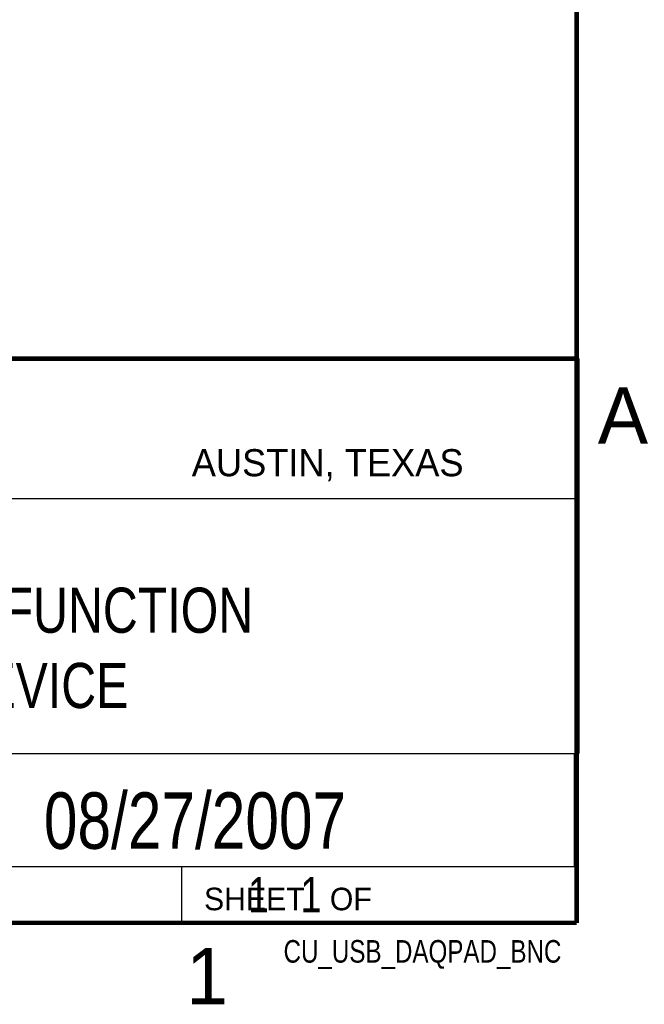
# Model space of a CAD drawing. Header units: inches. Extents: x 0 to 34, y 0 to 22.
# Tile 22 of 24: x 31 to 33.8, y 0.1 to 4.5. Entities that reach past the tile are written whole.
import ezdxf
from ezdxf.enums import TextEntityAlignment as Align

# ---------------------------------------------------------------- set-up
doc = ezdxf.new("R2010")
doc.units = ezdxf.units.IN
doc.header["$LTSCALE"] = 1.87
doc.header["$MEASUREMENT"] = 0
doc.layers.get('0').update_dxf_attribs({"linetype": 'CONTINUOUS'})
doc.styles.get("Standard").update_dxf_attribs({"font": 'txt', "width": 0.8})

msp = doc.modelspace()

# ---------------------------------------------------------------- linework, layer by layer
at = {"color": 2, "linetype": 'CONTINUOUS'}
for p, q in [((28.3793, 3.0003), (33.5093, 3.0003)), ((33.5093, 3.0003), (33.5093, 1.2503)), ((28.7231, 2.38), (33.5, 2.38)), ((28.3793, 1.2503), (33.5093, 1.2503)), ((30.13, 1.2499), (33.49, 1.2499)), ((33.49, 1.2499), (33.49, 0.7499)), ((28.38, 0.75), (33.5, 0.75)), ((30.13, 0.7499), (33.49, 0.7499)), ((31.75, 0.75), (33.5, 0.75)), ((31.75, 0.75), (31.75, 0.5)), ((33.5, 0.75), (33.5, 0.5)), ((31.75, 0.5), (33.5, 0.5)), ((32.4953, 0.5017), (33.4953, 0.5017)), ((32.4953, 0.5017), (32.4953, 0.5012)), ((32.4953, 0.5012), (33.4953, 0.5012)), ((33.4953, 0.5017), (33.4953, 0.5012))]:
    msp.add_line(p, q, dxfattribs=at)
at = {"color": 7, "linetype": 'CONTINUOUS', "const_width": 0.02}
for points in [[(33.5, 0.5), (33.5, 21.5)], [(25.58, 3), (33.5, 3)], [(0.5, 0.5), (33.5, 0.5)]]:
    msp.add_lwpolyline(points, dxfattribs=at)

# ---------------------------------------------------------------- texts
at = {"color": 2, "linetype": 'CONTINUOUS'}
for s, height, p in [('A', 0.25, (33.5939, 2.6228)), ('AUSTIN, TEXAS', 0.12, (31.7957, 2.479)), ('SHEET   OF', 0.1, (31.8499, 0.5557)), ('1', 0.25, (31.7706, 0.139))]:
    msp.add_text(s, height=height, dxfattribs=at).set_placement(p)
at = {"color": 7, "linetype": 'CONTINUOUS', "width": 0.8}
msp.add_text('08/27/2007', height=0.25, dxfattribs=at).set_placement((31.81, 0.828), align=Align.CENTER)
at = {"color": 2, "linetype": 'CONTINUOUS', "width": 0.8}
msp.add_text('CU_USB_DAQPAD_BNC', height=0.1, dxfattribs=at).set_placement((33.4328, 0.3236), align=Align.RIGHT)
at = {"color": 7, "linetype": 'CONTINUOUS'}
for s, insert, char_height, width, attachment_point in [('USB MULTIFUNCTION\\PI/O DEVICE', (30.9443, 1.9853), 0.2, 2.72, 2), ('     1   1', (31.8125, 0.7031), 0.15625, 1.25, 1)]:
    msp.add_mtext(s, dxfattribs=dict(at, insert=insert, char_height=char_height, width=width, attachment_point=attachment_point))

doc.saveas('drawing.dxf')
